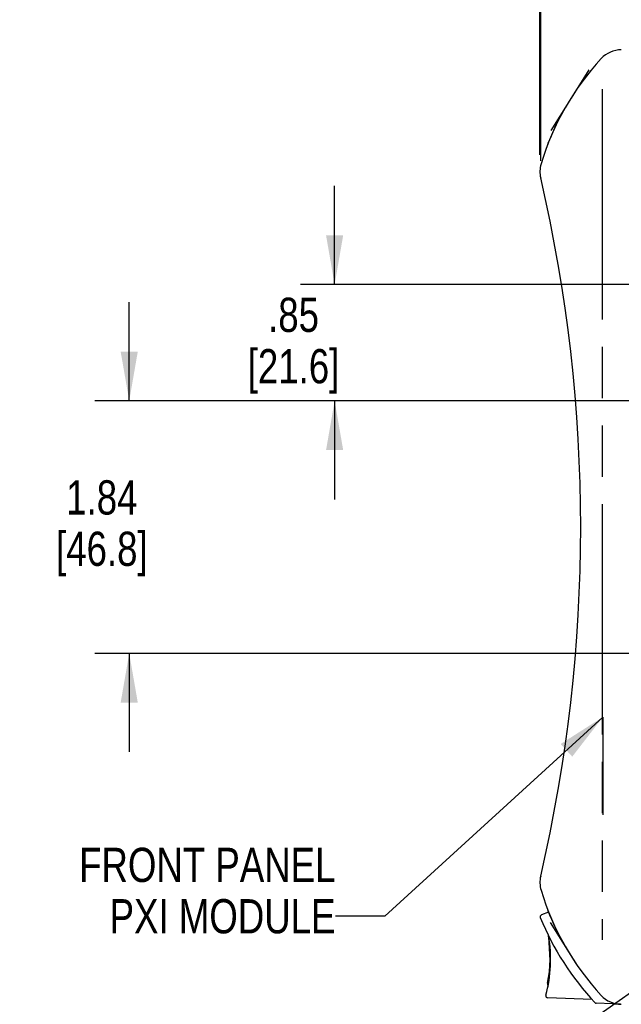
# Model space of a CAD drawing. Header units: inches. Extents: x 0 to 34, y 0 to 22.
# Tile 22 of 78: x 12.1 to 14.3, y 14.4 to 18. Entities that reach past the tile are written whole.
import ezdxf

# ---------------------------------------------------------------- set-up
doc = ezdxf.new("R2010")
doc.units = ezdxf.units.IN
doc.header["$LTSCALE"] = 1.87
doc.header["$MEASUREMENT"] = 0
doc.linetypes.add('PHANTOM', pattern=[0.8, 0.45, -0.05, 0.1, -0.05, 0.1, -0.05])
doc.layers.get('0').update_dxf_attribs({"linetype": 'CONTINUOUS'})
for name, color, linetype in [('DATUMCURVES', 7, 'CONTINUOUS'), ('DETAIL', 7, 'CONTINUOUS'), ('DIMENSIONS', 7, 'CONTINUOUS')]:
    doc.layers.add(name, color=color, linetype=linetype)
doc.styles.get("Standard").update_dxf_attribs({"font": 'txt', "width": 0.8})
doc.dimstyles.new('DIMSTYLE_1', dxfattribs={"dimtxt": 0.125, "dimasz": 0.18, "dimexe": 0.125, "dimexo": 0.0625, "dimgap": 0.0625, "dimtad": 0, "dimtih": 1, "dimtoh": 1, "dimzin": 4, "dimdsep": 46, "dimtxsty": 'STANDARD', "dimblk": '_FILLED', "dimblk1": '_FILLED', "dimblk2": '_FILLED', "dimcen": 0.09, "dimadec": 0, "dimazin": 0, "dimtp": 0.01, "dimtm": 0.01, "dimtfac": 1, "dimtofl": 0, "dimtmove": 0, "dimatfit": 3, "dimldrblk": '_FILLED', "dimfxl": 1, "dimtolj": 1, "dimtzin": 4, "dimarcsym": 0})
doc.dimstyles.new('DIMSTYLE_2', dxfattribs={"dimtxt": 0.125, "dimasz": 0.18, "dimexe": 0.125, "dimexo": 0.0625, "dimgap": 0.0625, "dimtad": 0, "dimtih": 1, "dimtoh": 1, "dimlfac": 2, "dimzin": 4, "dimdsep": 46, "dimtxsty": 'STANDARD', "dimblk": '_FILLED', "dimblk1": '_FILLED', "dimblk2": '_FILLED', "dimcen": 0.09, "dimadec": 0, "dimazin": 0, "dimtp": 0.001, "dimtm": 0.001, "dimtfac": 1, "dimtofl": 0, "dimtmove": 0, "dimatfit": 3, "dimldrblk": '_FILLED', "dimfxl": 1, "dimtolj": 1, "dimtzin": 4, "dimarcsym": 0})
doc.dimstyles.get("Standard").update_dxf_attribs({"dimtxt": 0.125, "dimasz": 0.18, "dimexe": 0.125, "dimexo": 0.0625, "dimgap": 0.09, "dimtad": 0, "dimtih": 1, "dimtoh": 1, "dimdec": 3, "dimzin": 4, "dimdsep": 46, "dimtxsty": 'STANDARD', "dimblk": '_FILLED', "dimblk1": '_FILLED', "dimblk2": '_FILLED', "dimcen": 0.09, "dimadec": 0, "dimazin": 0, "dimtol": 1, "dimtp": 0.01, "dimtm": 0.01, "dimtfac": 1, "dimtdec": 3, "dimtofl": 0, "dimtmove": 0, "dimatfit": 3, "dimldrblk": '_FILLED', "dimfxl": 1, "dimtolj": 1, "dimtzin": 4, "dimarcsym": 0})

# ---------------------------------------------------------------- blocks, each defined once
blk = doc.blocks.new('_FILLED')
at = {"color": 0, "linetype": 'BYBLOCK'}
blk.add_solid([(0, 0), (-1, 0.174), (-1, -0.174)], dxfattribs=at)
blk = doc.blocks.new('*D0')
at = {"layer": 'DIMENSIONS', "color": 2, "linetype": 'CONTINUOUS'}
for p, q in [((13.9696, 17.7906), (13.9696, 18.7462)), ((14.8087, 17.2714), (14.8087, 18.7462)), ((13.9696, 18.6212), (13.6096, 18.6212)), ((14.8087, 18.6212), (15.1687, 18.6212))]:
    blk.add_line(p, q, dxfattribs=at)
at = {"layer": 'DIMENSIONS', "color": 2, "linetype": 'CONTINUOUS', "xscale": 0.18, "yscale": 0.18, "zscale": 0.18}
blk.add_blockref('_FILLED', (13.9696, 18.6212), dxfattribs=at)
at = {"layer": 'DIMENSIONS', "color": 2, "linetype": 'CONTINUOUS', "xscale": 0.18, "yscale": 0.18, "zscale": 0.18, "rotation": 180}
blk.add_blockref('_FILLED', (14.8087, 18.6212), dxfattribs=at)
at = {"layer": 'DIMENSIONS', "color": 2, "linetype": 'CONTINUOUS', "insert": (14.2891, 18.6837), "char_height": 0.125, "width": 0.6, "attachment_point": 2, "line_spacing_factor": 0.9}
blk.add_mtext('1.68\\P[42.6]', dxfattribs=at)
blk = doc.blocks.new('*D24')
at = {"layer": 'DIMENSIONS', "color": 2, "linetype": 'CONTINUOUS'}
for p, q in [((13.9694, 17.4884), (13.9694, 20.2463)), ((21.7751, 17.8781), (21.7751, 20.2463)), ((13.9694, 20.1213), (17.1473, 20.1213)), ((21.7751, 20.1213), (18.5973, 20.1213))]:
    blk.add_line(p, q, dxfattribs=at)
at = {"layer": 'DIMENSIONS', "color": 2, "linetype": 'CONTINUOUS', "xscale": 0.18, "yscale": 0.18, "zscale": 0.18, "rotation": 180}
blk.add_blockref('_FILLED', (13.9694, 20.1213), dxfattribs=at)
at = {"layer": 'DIMENSIONS', "color": 2, "linetype": 'CONTINUOUS', "xscale": 0.18, "yscale": 0.18, "zscale": 0.18}
blk.add_blockref('_FILLED', (21.7751, 20.1213), dxfattribs=at)
at = {"layer": 'DIMENSIONS', "color": 2, "linetype": 'CONTINUOUS', "insert": (17.8723, 20.1838), "char_height": 0.125, "width": 1.325, "attachment_point": 2, "line_spacing_factor": 0.9}
blk.add_mtext('15.61{\\Ftxt.shx;\\W1.000000;\\H0.125000; }[396.5]', dxfattribs=at)
blk = doc.blocks.new('*D25')
at = {"layer": 'DIMENSIONS', "color": 2, "linetype": 'CONTINUOUS'}
for p, q in [((13.972, 17.4658), (13.972, 20.9963)), ((22.4761, 17.2068), (22.4761, 20.9963)), ((13.972, 20.8713), (17.599, 20.8713)), ((22.4761, 20.8713), (18.849, 20.8713))]:
    blk.add_line(p, q, dxfattribs=at)
at = {"layer": 'DIMENSIONS', "color": 2, "linetype": 'CONTINUOUS', "xscale": 0.18, "yscale": 0.18, "zscale": 0.18, "rotation": 180}
blk.add_blockref('_FILLED', (13.972, 20.8713), dxfattribs=at)
at = {"layer": 'DIMENSIONS', "color": 2, "linetype": 'CONTINUOUS', "xscale": 0.18, "yscale": 0.18, "zscale": 0.18}
blk.add_blockref('_FILLED', (22.4761, 20.8713), dxfattribs=at)
at = {"layer": 'DIMENSIONS', "color": 2, "linetype": 'CONTINUOUS', "insert": (18.224, 20.9338), "char_height": 0.125, "width": 1.125, "attachment_point": 2, "line_spacing_factor": 0.9}
blk.add_mtext('17.01{\\Ftxt.shx;\\W1.000000;\\H0.125000; }[432]', dxfattribs=at)
blk = doc.blocks.new('*D31')
at = {"layer": 'DIMENSIONS', "color": 2, "linetype": 'CONTINUOUS'}
for p, q in [((13.2196, 17.0141), (13.2196, 17.3741)), ((14.7781, 17.0141), (13.0946, 17.0141)), ((15.6896, 16.5896), (13.0946, 16.5896)), ((13.2196, 16.5896), (13.2196, 16.2296))]:
    blk.add_line(p, q, dxfattribs=at)
at = {"layer": 'DIMENSIONS', "color": 2, "linetype": 'CONTINUOUS', "xscale": 0.18, "yscale": 0.18, "zscale": 0.18}
for p, rotation in [((13.2196, 17.0141), 270), ((13.2196, 16.5896), 90)]:
    blk.add_blockref('_FILLED', p, dxfattribs=dict(at, rotation=rotation))
at = {"layer": 'DIMENSIONS', "color": 2, "linetype": 'CONTINUOUS', "insert": (13.0696, 16.9662), "char_height": 0.125, "width": 0.6, "attachment_point": 2, "line_spacing_factor": 0.9}
blk.add_mtext('.85\\P[21.6]', dxfattribs=at)
blk = doc.blocks.new('*D32')
at = {"layer": 'DIMENSIONS', "color": 2, "linetype": 'CONTINUOUS'}
for p, q in [((12.4696, 16.5896), (12.4696, 16.9496)), ((15.6896, 16.5896), (12.3446, 16.5896)), ((15.6896, 15.6676), (12.3446, 15.6676)), ((12.4696, 15.6676), (12.4696, 15.3076))]:
    blk.add_line(p, q, dxfattribs=at)
at = {"layer": 'DIMENSIONS', "color": 2, "linetype": 'CONTINUOUS', "xscale": 0.18, "yscale": 0.18, "zscale": 0.18}
for p, rotation in [((12.4696, 16.5896), 270), ((12.4696, 15.6676), 90)]:
    blk.add_blockref('_FILLED', p, dxfattribs=dict(at, rotation=rotation))
at = {"layer": 'DIMENSIONS', "color": 2, "linetype": 'CONTINUOUS', "insert": (12.3696, 16.2995), "char_height": 0.125, "width": 0.6, "attachment_point": 2, "line_spacing_factor": 0.9}
blk.add_mtext('1.84\\P[46.8]', dxfattribs=at)

msp = doc.modelspace()

# ---------------------------------------------------------------- linework, layer by layer
at = {"color": 40, "linetype": 'CONTINUOUS'}
for p, q in [((14.1476, 17.7984), (14.0831, 17.6953)), ((14.0745, 17.6814), (14.009, 17.5766))]:
    msp.add_line(p, q, dxfattribs=at)
at = {"color": 7, "linetype": 'CONTINUOUS'}
for p, q in [((14.0006, 14.723), (13.9746, 14.7126)), ((14.0063, 14.5463), (14.0035, 14.6114)), ((14.1592, 14.404), (13.998, 14.4096)), ((14.2339, 14.388), (14.1752, 14.39)), ((14.2339, 14.3915), (14.2339, 14.388)), ((14.2339, 14.388), (14.249, 14.3881)), ((14.2369, 14.3866), (14.2369, 14.388)), ((14.264, 14.3866), (14.2369, 14.3866))]:
    msp.add_line(p, q, dxfattribs=at)
for centre, radius, start, end in [((14.2664, 17.7714), 0.0999, 89.9978, 137.254), ((14.9138, 17.173), 0.9815, 137.2518, 163.3273), ((14.9103, 17.1696), 0.98, 151.5083, 158.5), ((14.0334, 17.5151), 0.0375, 158.5, 166.8629), ((14.0693, 17.4259), 0.0999, 163.3259, 193.0832), ((8.4872, 16.1288), 5.6309, 346.9183, 13.0817), ((14.0693, 14.8317), 0.0999, 166.9168, 196.6741), ((14.9138, 15.0846), 0.9815, 196.6727, 222.7482), ((13.9774, 14.7056), 0.0075, 111.8352, 202.2615), ((14.0334, 14.7421), 0.0375, 191.4775, 201.5), ((14.9103, 15.0875), 0.98, 201.5, 209.3664), ((14.9103, 15.0875), 1.0155, 202.2615, 223.1945), ((13.5084, 14.5495), 0.5, 344.8808, 9.9048), ((13.5065, 14.558), 0.5, 349.0421, 9.2161), ((14.0121, 14.4601), 0.015, 169.0421, 208.3395), ((13.9983, 14.4171), 0.0075, 164.8808, 268), ((14.2664, 14.4862), 0.0999, 222.746, 270.0022), ((14.1754, 14.3975), 0.0075, 223.1945, 268)]:
    msp.add_arc(centre, radius, start, end, dxfattribs=at)
at = {"layer": 'DATUMCURVES', "color": 40, "linetype": 'CONTINUOUS'}
msp.add_line((14.0063, 14.6849), (14.0999, 14.535), dxfattribs=at)
at = {"layer": 'DETAIL', "color": 8, "linetype": 'PHANTOM'}
msp.add_line((14.1965, 17.7282), (14.1965, 14.6211), dxfattribs=at)
at = {"layer": 'DETAIL', "color": 2, "linetype": 'CONTINUOUS'}
msp.add_line((14.1991, 15.435), (14.1991, 15.0786), dxfattribs=at)

# ---------------------------------------------------------------- texts
at = {"layer": 'DETAIL', "color": 2, "linetype": 'CONTINUOUS', "insert": (13.2228, 14.9578), "char_height": 0.125, "width": 1.1, "attachment_point": 3, "line_spacing_factor": 0.9}
msp.add_mtext('FRONT PANEL\\PPXI MODULE', dxfattribs=at)

# ---------------------------------------------------------------- dimensions: what is measured, and where the dimension line sits
at = {"layer": 'DIMENSIONS', "color": 2, "linetype": 'CONTINUOUS'}
for base, p1, p2, angle, dimstyle, picture, middle in [((13.972, 20.8713), (22.4761, 17.1443), (13.972, 17.4033), 180, 'DIMSTYLE_2', '*D25', (18.224, 20.8713)), ((13.9694, 20.1213), (21.7751, 17.8156), (13.9694, 17.4259), 180, 'DIMSTYLE_2', '*D24', (17.8723, 20.1213)), ((13.9696, 18.6212), (14.8087, 17.2089), (13.9696, 17.7281), 180, 'DIMSTYLE_1', '*D0', (14.3891, 18.5275)), ((13.2196, 16.5896), (14.8406, 17.0141), (15.7521, 16.5896), 270, 'DIMSTYLE_2', '*D31', (13.2196, 16.8099)), ((12.4696, 15.6676), (15.7521, 16.5896), (15.7521, 15.6676), 270, 'DIMSTYLE_2', '*D32', (12.4696, 16.1433))]:
    dim = msp.add_linear_dim(base=base, p1=p1, p2=p2, angle=angle, dimstyle=dimstyle, dxfattribs=at)
    dim.commit()
    dim.dimension.update_dxf_attribs({"geometry": picture, "text_midpoint": middle, "dimtype": 160})

# ---------------------------------------------------------------- leaders
at = {"layer": 'DETAIL', "color": 2, "linetype": 'CONTINUOUS'}
for points, override in [([(16.1978, 15.7546), (13.4135, 13.8084), (13.2335, 13.8084)], {"dimtad": 0, "dimldrblk": 'DOT'}), ([(14.1991, 15.435), (13.4028, 14.7078), (13.2228, 14.7078)], {"dimtad": 0})]:
    msp.add_leader(points, dimstyle='STANDARD', override=override, dxfattribs=at)

doc.saveas('drawing.dxf')
